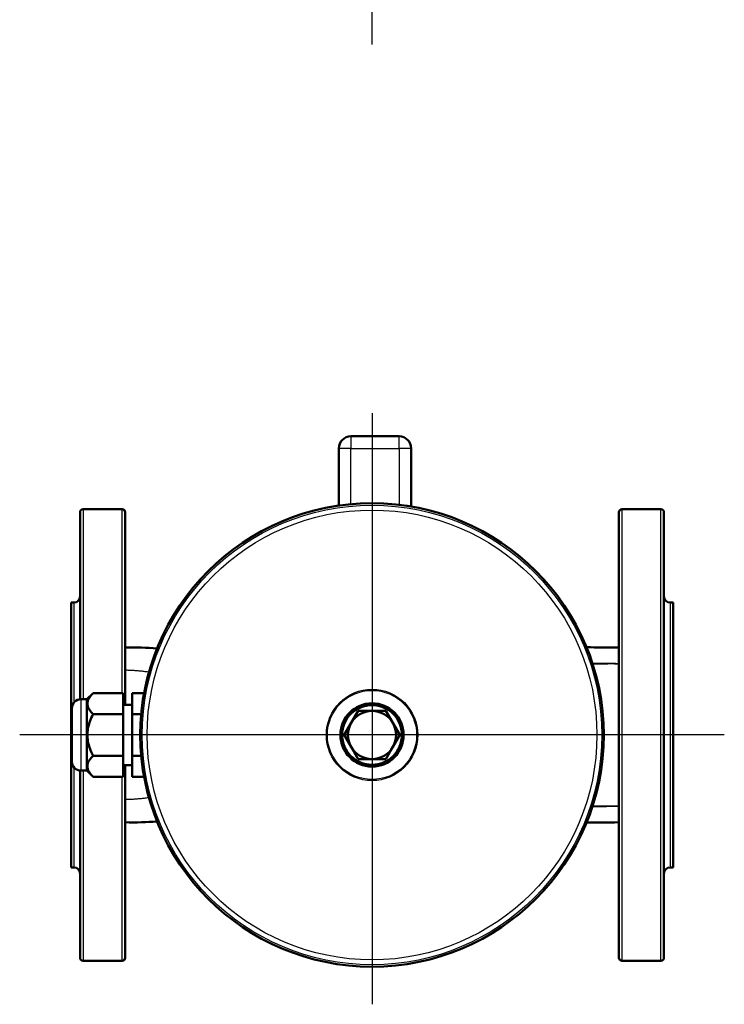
# Model space of a CAD drawing. Header units: millimetres. Extents: x 130 to 860, y 241 to 1215.
# Tile 1 of 10: x 213 to 448, y 241 to 568. Entities that reach past the tile are written whole.
import ezdxf

# ---------------------------------------------------------------- set-up
doc = ezdxf.new("R2010")
doc.units = ezdxf.units.MM
doc.header["$LTSCALE"] = 5
for name, color, linetype, lineweight in [('Mittellinie(DIN)', 4, 'Continuous', 25), ('Mittelpunktmarkierung(DIN)', 4, 'Continuous', 25), ('Sichtbare Kanten(DIN)', 7, 'Continuous', 50), ('Sichtbare tangentiale Kanten(DIN)', 3, 'Continuous', 25)]:
    doc.layers.add(name, color=color, linetype=linetype, lineweight=lineweight)

msp = doc.modelspace()

# ---------------------------------------------------------------- linework, layer by layer
at = {"layer": 'Mittellinie(DIN)', "linetype": 'Continuous'}
msp.add_line((330.54, 560.06), (330.54, 1206.22), dxfattribs=at)
at = {"layer": 'Mittelpunktmarkierung(DIN)', "linetype": 'Continuous'}
for p, q in [((330.54, 437.58), (330.54, 241.25)), ((447.58, 330.73), (213.48, 330.73))]:
    msp.add_line(p, q, dxfattribs=at)
at = {"layer": 'Sichtbare Kanten(DIN)'}
for p, q in [((339.54, 429.93), (323.54, 429.93)), ((319.54, 425.93), (319.54, 406.92)), ((343.54, 406.6), (343.54, 425.93)), ((234.54, 405.73), (247.54, 405.73)), ((426.54, 405.73), (413.54, 405.73)), ((233.54, 342.57), (233.54, 404.73)), ((248.54, 404.73), (248.54, 340.73)), ((412.54, 256.73), (412.54, 404.73)), ((427.54, 404.73), (427.54, 256.73)), ((230.54, 374.73), (230.54, 286.73)), ((230.54, 374.73), (231.54, 374.73)), ((430.54, 374.73), (429.54, 374.73)), ((430.54, 286.73), (430.54, 374.73)), ((235.84, 342.58), (237.84, 344.58)), ((247.84, 344.58), (237.84, 344.58)), ((247.84, 337.66), (247.84, 344.58)), ((254.81, 344.58), (250.84, 344.58)), ((250.84, 344.58), (250.84, 337.66)), ((235.84, 342.58), (233.84, 342.58)), ((235.84, 342.58), (235.84, 318.87)), ((250.84, 340.73), (247.84, 340.73)), ((230.84, 321.87), (230.84, 339.58)), ((247.84, 337.66), (237.84, 337.66)), ((247.84, 323.8), (247.84, 337.66)), ((253.87, 337.66), (250.84, 337.66)), ((250.84, 337.66), (250.84, 323.8)), ((323.61, 334.73), (325.92, 338.73)), ((325.92, 338.73), (330.54, 338.73)), ((330.54, 338.73), (335.16, 338.73)), ((335.16, 338.73), (337.46, 334.73)), ((321.3, 330.73), (323.61, 334.73)), ((337.46, 334.73), (339.77, 330.73)), ((323.61, 326.73), (321.3, 330.73)), ((339.77, 330.73), (337.46, 326.73)), ((325.92, 322.73), (323.61, 326.73)), ((337.46, 326.73), (335.16, 322.73)), ((247.84, 323.8), (237.84, 323.8)), ((247.84, 316.87), (247.84, 323.8)), ((250.84, 320.73), (247.84, 320.73)), ((248.54, 320.73), (248.54, 256.73)), ((253.87, 323.8), (250.84, 323.8)), ((250.84, 323.8), (250.84, 316.87)), ((330.54, 322.73), (325.92, 322.73)), ((335.16, 322.73), (330.54, 322.73)), ((233.54, 256.73), (233.54, 318.89)), ((235.84, 318.87), (233.84, 318.87)), ((235.84, 318.87), (237.84, 316.87)), ((247.84, 316.87), (237.84, 316.87)), ((254.81, 316.87), (250.84, 316.87)), ((230.54, 286.73), (231.54, 286.73)), ((430.54, 286.73), (429.54, 286.73)), ((234.54, 255.73), (247.54, 255.73)), ((426.54, 255.73), (413.54, 255.73))]:
    msp.add_line(p, q, dxfattribs=at)
at = {"layer": 'Sichtbare Kanten(DIN)', "flags": 128}
for points in [[(401.79, 359.85), (403.07, 359.84), (404.37, 359.82), (405.69, 359.81), (407.03, 359.8), (408.38, 359.78), (409.75, 359.77), (411.14, 359.75), (412.54, 359.73)], [(248.54, 359.73), (249.89, 359.77), (251.25, 359.79), (252.59, 359.78), (253.93, 359.74), (255.25, 359.69), (256.55, 359.62), (257.84, 359.54), (259.11, 359.44)], [(237.84, 344.58), (237.52, 344.26), (237.24, 343.94), (236.99, 343.63), (236.77, 343.33), (236.58, 343.04), (236.42, 342.76), (236.28, 342.48), (236.17, 342.2), (236.09, 341.93), (236.03, 341.66), (235.99, 341.39), (235.98, 341.12), (235.99, 340.85), (236.03, 340.58), (236.09, 340.31), (236.17, 340.04), (236.28, 339.76), (236.42, 339.48), (236.58, 339.2), (236.77, 338.91), (236.99, 338.61), (237.24, 338.3), (237.52, 337.98), (237.84, 337.66)], [(237.84, 337.66), (237.52, 337), (237.24, 336.37), (236.99, 335.75), (236.77, 335.16), (236.58, 334.57), (236.42, 334), (236.28, 333.44), (236.17, 332.89), (236.09, 332.34), (236.03, 331.8), (235.99, 331.26), (235.98, 330.73), (235.99, 330.19), (236.03, 329.65), (236.09, 329.11), (236.17, 328.57), (236.28, 328.01), (236.42, 327.45), (236.58, 326.88), (236.77, 326.3), (236.99, 325.7), (237.24, 325.09), (237.52, 324.45), (237.84, 323.8)], [(237.84, 323.8), (237.52, 323.47), (237.24, 323.16), (236.99, 322.85), (236.77, 322.55), (236.58, 322.26), (236.42, 321.97), (236.28, 321.69), (236.17, 321.42), (236.09, 321.14), (236.03, 320.87), (235.99, 320.6), (235.98, 320.34), (235.99, 320.07), (236.03, 319.8), (236.09, 319.53), (236.17, 319.25), (236.28, 318.98), (236.42, 318.7), (236.58, 318.41), (236.77, 318.12), (236.99, 317.82), (237.24, 317.52), (237.52, 317.2), (237.84, 316.87)], [(259.11, 302.01), (257.84, 301.92), (256.55, 301.83), (255.24, 301.76), (253.92, 301.71), (252.58, 301.68), (251.24, 301.67), (249.89, 301.68), (248.54, 301.73)], [(412.54, 301.73), (411.13, 301.7), (409.74, 301.68), (408.37, 301.66), (407.01, 301.65), (405.68, 301.64), (404.36, 301.62), (403.07, 301.61), (401.79, 301.6)]]:
    msp.add_lwpolyline(points, dxfattribs=at)
at = {"layer": 'Sichtbare Kanten(DIN)'}
for radius in [76.98, 10.5, 9.92]:
    msp.add_circle((330.54, 330.73), radius, dxfattribs=at)
for centre, radius, start, end in [((323.54, 425.93), 4, 90, 180), ((339.54, 425.93), 4, 0, 90), ((234.54, 404.73), 1, 90, 180), ((247.54, 404.73), 1, 0, 90), ((413.54, 404.73), 1, 90, 180), ((426.54, 404.73), 1, 0, 90), ((231.54, 376.73), 2, 270, 0), ((429.54, 376.73), 2, 180, 270), ((233.84, 339.58), 3, 90, 180), ((330.54, 330.73), 8, 90, 150), ((330.54, 330.73), 8, 30, 90), ((330.54, 330.73), 8, 150, 210), ((330.54, 330.73), 8, 330, 30), ((330.54, 330.73), 8, 210, 270), ((330.54, 330.73), 8, 270, 330), ((233.84, 321.87), 3, 180, 270), ((231.54, 284.73), 2, 0, 90), ((429.54, 284.73), 2, 90, 180), ((234.54, 256.73), 1, 180, 270), ((247.54, 256.73), 1, 270, 0), ((413.54, 256.73), 1, 180, 270), ((426.54, 256.73), 1, 270, 0)]:
    msp.add_arc(centre, radius, start, end, dxfattribs=at)
at = {"layer": 'Sichtbare tangentiale Kanten(DIN)'}
for p, q in [((323.54, 429.93), (323.54, 425.93)), ((339.54, 425.93), (339.54, 429.93)), ((323.54, 425.93), (319.54, 425.93)), ((323.54, 425.93), (339.54, 425.93)), ((323.54, 407.39), (323.54, 425.93)), ((343.54, 425.93), (339.54, 425.93)), ((339.54, 425.93), (339.54, 407.18)), ((234.54, 405.73), (234.54, 342.58)), ((247.54, 344.58), (247.54, 405.73)), ((413.54, 405.73), (413.54, 255.73)), ((426.54, 255.73), (426.54, 405.73)), ((231.54, 341.51), (231.54, 374.73)), ((429.54, 374.73), (429.54, 286.73)), ((233.84, 342.58), (233.84, 318.87)), ((231.54, 286.73), (231.54, 319.95)), ((234.54, 318.87), (234.54, 255.73)), ((247.54, 255.73), (247.54, 316.87))]:
    msp.add_line(p, q, dxfattribs=at)
at = {"layer": 'Sichtbare tangentiale Kanten(DIN)', "flags": 128}
for points in [[(412.54, 359.7), (412.06, 359.71), (411.59, 359.72), (411.12, 359.72), (410.65, 359.73), (410.19, 359.73), (409.73, 359.74), (409.27, 359.74), (408.81, 359.75), (408.35, 359.75), (407.9, 359.75), (407.45, 359.76), (407, 359.76), (406.56, 359.77), (406.11, 359.77), (405.67, 359.77), (405.23, 359.78), (404.8, 359.78), (404.36, 359.78), (403.93, 359.79), (403.5, 359.79), (403.08, 359.8), (402.65, 359.8), (402.23, 359.81), (401.81, 359.81)], [(401.82, 359.78), (402.25, 359.78), (402.68, 359.77), (403.12, 359.77), (403.55, 359.77), (403.99, 359.77), (404.42, 359.77), (404.86, 359.76), (405.3, 359.76), (405.74, 359.76), (406.18, 359.76), (406.63, 359.76), (407.07, 359.75), (407.52, 359.75), (407.97, 359.75), (408.42, 359.74), (408.87, 359.74), (409.32, 359.74), (409.78, 359.73), (410.23, 359.73), (410.69, 359.73), (411.15, 359.72), (411.61, 359.72), (412.07, 359.71), (412.54, 359.7)], [(412.54, 354.39), (412.16, 354.4), (411.79, 354.4), (411.42, 354.41), (411.04, 354.41), (410.67, 354.41), (410.3, 354.42), (409.93, 354.42), (409.56, 354.43), (409.19, 354.43), (408.83, 354.44), (408.46, 354.44), (408.09, 354.45), (407.72, 354.45), (407.36, 354.46), (406.99, 354.46), (406.63, 354.47), (406.27, 354.47), (405.91, 354.48), (405.54, 354.49), (405.18, 354.49), (404.82, 354.5), (404.46, 354.5), (404.11, 354.51), (403.75, 354.52)], [(403.81, 354.34), (404.16, 354.35), (404.52, 354.35), (404.88, 354.36), (405.24, 354.36), (405.6, 354.37), (405.96, 354.38), (406.32, 354.38), (406.68, 354.39), (407.05, 354.39), (407.41, 354.39), (407.77, 354.4), (408.14, 354.4), (408.5, 354.4), (408.86, 354.4), (409.23, 354.41), (409.6, 354.41), (409.96, 354.41), (410.33, 354.41), (410.7, 354.41), (411.06, 354.4), (411.43, 354.4), (411.8, 354.4), (412.17, 354.4), (412.54, 354.39)], [(256.43, 351.57), (256.11, 351.61), (255.78, 351.66), (255.46, 351.7), (255.13, 351.75), (254.8, 351.79), (254.48, 351.83), (254.15, 351.87), (253.82, 351.9), (253.49, 351.94), (253.16, 351.97), (252.84, 352), (252.51, 352.03), (252.18, 352.06), (251.85, 352.08), (251.52, 352.1), (251.19, 352.12), (250.86, 352.14), (250.53, 352.16), (250.2, 352.17), (249.87, 352.18), (249.53, 352.19), (249.2, 352.2), (248.87, 352.21), (248.54, 352.21)], [(256.43, 309.89), (256.11, 309.84), (255.78, 309.79), (255.46, 309.75), (255.13, 309.71), (254.8, 309.67), (254.48, 309.63), (254.15, 309.59), (253.82, 309.55), (253.49, 309.52), (253.16, 309.49), (252.84, 309.46), (252.51, 309.43), (252.18, 309.4), (251.85, 309.38), (251.52, 309.35), (251.19, 309.33), (250.86, 309.31), (250.53, 309.3), (250.2, 309.28), (249.87, 309.27), (249.53, 309.26), (249.2, 309.25), (248.87, 309.25), (248.54, 309.25)], [(403.75, 306.93), (404.1, 306.94), (404.46, 306.95), (404.82, 306.96), (405.18, 306.96), (405.54, 306.97), (405.9, 306.97), (406.27, 306.98), (406.63, 306.99), (406.99, 306.99), (407.36, 307), (407.72, 307), (408.09, 307.01), (408.46, 307.01), (408.82, 307.02), (409.19, 307.02), (409.56, 307.03), (409.93, 307.03), (410.3, 307.04), (410.67, 307.04), (411.04, 307.05), (411.42, 307.05), (411.79, 307.05), (412.16, 307.06), (412.54, 307.06)], [(412.54, 307.06), (412.17, 307.06), (411.8, 307.06), (411.43, 307.05), (411.06, 307.05), (410.7, 307.05), (410.33, 307.05), (409.96, 307.05), (409.6, 307.05), (409.23, 307.05), (408.87, 307.05), (408.5, 307.05), (408.14, 307.06), (407.77, 307.06), (407.41, 307.06), (407.05, 307.07), (406.68, 307.07), (406.32, 307.08), (405.96, 307.08), (405.6, 307.09), (405.24, 307.09), (404.88, 307.1), (404.52, 307.1), (404.16, 307.11), (403.81, 307.12)], [(401.82, 301.68), (402.24, 301.68), (402.66, 301.69), (403.08, 301.69), (403.51, 301.7), (403.93, 301.7), (404.36, 301.7), (404.8, 301.71), (405.23, 301.71), (405.67, 301.72), (406.11, 301.72), (406.55, 301.72), (407, 301.73), (407.44, 301.73), (407.89, 301.73), (408.35, 301.74), (408.8, 301.74), (409.26, 301.75), (409.72, 301.75), (410.18, 301.76), (410.65, 301.76), (411.12, 301.77), (411.59, 301.77), (412.06, 301.78), (412.54, 301.79)], [(412.54, 301.79), (412.07, 301.78), (411.61, 301.77), (411.14, 301.77), (410.68, 301.76), (410.23, 301.76), (409.77, 301.75), (409.31, 301.75), (408.86, 301.75), (408.41, 301.74), (407.96, 301.74), (407.51, 301.74), (407.07, 301.74), (406.62, 301.74), (406.18, 301.73), (405.74, 301.73), (405.3, 301.73), (404.86, 301.73), (404.42, 301.73), (403.99, 301.73), (403.56, 301.72), (403.13, 301.72), (402.7, 301.72), (402.27, 301.72), (401.84, 301.72)]]:
    msp.add_lwpolyline(points, dxfattribs=at)
at = {"layer": 'Sichtbare tangentiale Kanten(DIN)'}
for radius in [76.33, 74.71, 15.18, 14.82]:
    msp.add_circle((330.54, 330.73), radius, dxfattribs=at)

doc.saveas('drawing.dxf')
